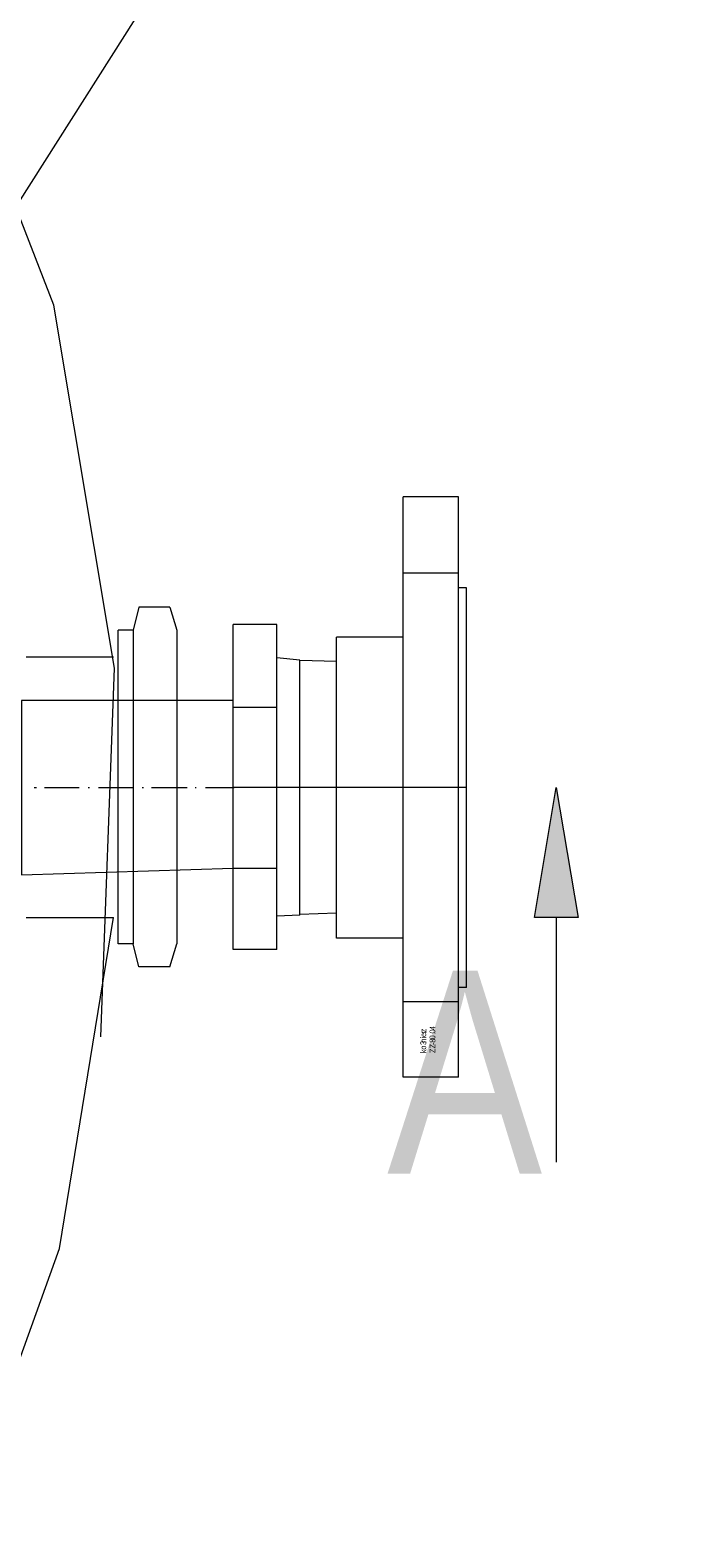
# Model space of a CAD drawing. Extents: x -23500 to 2637, y 21242 to 29547.
# Tile 100 of 121: x -5096 to -4815, y 24522 to 25172. Entities that reach past the tile are written whole.
import ezdxf

# ---------------------------------------------------------------- set-up
doc = ezdxf.new("R2010")
doc.units = 0
doc.header["$LTSCALE"] = 25
doc.layers.get('0').update_dxf_attribs({"linetype": 'CONTINUOUS', "lineweight": 13})
doc.styles.get("Standard").update_dxf_attribs({"font": 'ARIAL.TTF', "height": 50})

msp = doc.modelspace()

# ---------------------------------------------------------------- hatches: boundary and pattern name
h = msp.add_hatch(color=7)
h.dxf.hatch_style = 2
h.paths.add_polyline_path([(-4879.081, 24789.324), (-4869.671, 24845.346), (-4860.247, 24789.324)])

# ---------------------------------------------------------------- linework, layer by layer
at = {"color": 7, "lineweight": 9}
msp.add_lwpolyline([(-5199.504, 24943.411), (-4912.875, 25395.026), (-4815.491, 25395.026)], dxfattribs=at)
msp.add_lwpolyline([(-4879.081, 24789.324), (-4869.671, 24845.346), (-4860.247, 24789.324)], close=True, dxfattribs=at)
for points, knots in [([(-5065.966, 24737.781), (-5065.966, 24737.781), (-5060.025, 24896.901), (-5060.025, 24896.901), (-5060.025, 24896.901), (-5086.301, 25053.537), (-5086.301, 25053.537), (-5086.301, 25053.537), (-5143.798, 25201.758), (-5143.798, 25201.758), (-5143.798, 25201.758), (-5229.552, 25335.599), (-5229.552, 25335.599), (-5229.552, 25335.599), (-5340.585, 25449.609), (-5340.585, 25449.609), (-5340.585, 25449.609), (-5471.954, 25538.832), (-5471.954, 25538.832), (-5471.954, 25538.832), (-5619.179, 25599.798), (-5619.179, 25599.798), (-5619.179, 25599.798), (-5775.322, 25630.048), (-5775.322, 25630.048)], [0, 0, 0, 0, 1, 1, 1, 2, 2, 2, 3, 3, 3, 4, 4, 4, 5, 5, 5, 6, 6, 6, 7, 7, 7, 8, 8, 8, 8]), ([(-5100.164, 24883.013), (-5100.164, 24883.013), (-5008.961, 24883.013), (-5008.961, 24883.013), (-5008.961, 24883.013), (-5008.961, 24810.643), (-5008.961, 24810.643), (-5008.961, 24810.643), (-5100.164, 24807.666), (-5100.164, 24807.666), (-5100.164, 24807.666), (-5100.164, 24883.013), (-5100.164, 24883.013), (-5100.164, 24883.013), (-5100.164, 24883.013), (-5100.164, 24883.013)], [0, 0, 0, 0, 1, 1, 1, 2, 2, 2, 3, 3, 3, 4, 4, 4, 5, 5, 5, 5]), ([(-5680.145, 24075.515), (-5680.145, 24075.515), (-5542.343, 24118.645), (-5542.343, 24118.645), (-5542.343, 24118.645), (-5414.444, 24186.549), (-5414.444, 24186.549), (-5414.444, 24186.549), (-5301.43, 24276.768), (-5301.43, 24276.768), (-5301.43, 24276.768), (-5206.253, 24385.822), (-5206.253, 24385.822), (-5206.253, 24385.822), (-5132.886, 24510.252), (-5132.886, 24510.252), (-5132.886, 24510.252), (-5083.816, 24646.565), (-5083.816, 24646.565), (-5083.816, 24646.565), (-5060.517, 24789.324), (-5060.517, 24789.324)], [0, 0, 0, 0, 1, 1, 1, 2, 2, 2, 3, 3, 3, 4, 4, 4, 5, 5, 5, 6, 6, 6, 7, 7, 7, 7])]:
    msp.add_open_spline(points, degree=3, knots=knots, dxfattribs=at)
for points in [[(-4935.594, 24720.423), (-4935.594, 24720.423), (-4935.594, 24970.76), (-4935.594, 24970.76)], [(-4911.803, 24970.76), (-4911.803, 24970.76), (-4935.594, 24970.76), (-4935.594, 24970.76)], [(-4911.803, 24720.423), (-4911.803, 24720.423), (-4911.803, 24970.76), (-4911.803, 24970.76)], [(-4935.594, 24938.037), (-4935.594, 24938.037), (-4911.803, 24938.037), (-4911.803, 24938.037)], [(-4908.334, 24931.591), (-4908.334, 24931.591), (-4911.803, 24931.591), (-4911.803, 24931.591)], [(-4908.334, 24759.1), (-4908.334, 24759.1), (-4908.334, 24931.591), (-4908.334, 24931.591)], [(-5049.605, 24923.177), (-5049.605, 24923.177), (-5052.09, 24913.262), (-5052.09, 24913.262)], [(-5036.221, 24923.177), (-5036.221, 24923.177), (-5049.605, 24923.177), (-5049.605, 24923.177)], [(-5036.221, 24923.177), (-5036.221, 24923.177), (-5033.244, 24913.262), (-5033.244, 24913.262)], [(-5058.536, 24777.921), (-5058.536, 24777.921), (-5058.536, 24913.262), (-5058.536, 24913.262)], [(-5052.09, 24913.262), (-5052.09, 24913.262), (-5058.536, 24913.262), (-5058.536, 24913.262)], [(-5052.09, 24913.262), (-5052.09, 24913.262), (-5052.09, 24777.921), (-5052.09, 24777.921)], [(-5052.09, 24913.262), (-5052.09, 24913.262), (-5052.09, 24777.921), (-5052.09, 24777.921)], [(-5033.244, 24913.262), (-5033.244, 24913.262), (-5033.244, 24777.921), (-5033.244, 24777.921)], [(-5008.961, 24775.448), (-5008.961, 24775.448), (-5008.961, 24915.735), (-5008.961, 24915.735)], [(-4990.127, 24915.735), (-4990.127, 24915.735), (-5008.961, 24915.735), (-5008.961, 24915.735)], [(-4990.127, 24775.448), (-4990.127, 24775.448), (-4990.127, 24915.735), (-4990.127, 24915.735)], [(-4964.343, 24780.406), (-4964.343, 24780.406), (-4964.343, 24910.285), (-4964.343, 24910.285)], [(-4935.594, 24910.285), (-4935.594, 24910.285), (-4964.343, 24910.285), (-4964.343, 24910.285)], [(-5098.184, 24901.859), (-5098.184, 24901.859), (-5060.517, 24901.859), (-5060.517, 24901.859)], [(-4980.212, 24900.37), (-4980.212, 24900.37), (-4990.127, 24901.354), (-4990.127, 24901.354)], [(-4980.212, 24790.321), (-4980.212, 24790.321), (-4980.212, 24900.37), (-4980.212, 24900.37)], [(-4980.212, 24900.37), (-4980.212, 24900.37), (-4964.343, 24899.878), (-4964.343, 24899.878)], [(-4964.343, 24791.809), (-4964.343, 24791.809), (-4964.343, 24899.374), (-4964.343, 24899.374)], [(-5008.961, 24880.036), (-5008.961, 24880.036), (-4990.127, 24880.036), (-4990.127, 24880.036)], [(-5094.715, 24845.346), (-5094.715, 24845.346), (-5093.731, 24845.346), (-5093.731, 24845.346)], [(-5090.262, 24845.346), (-5090.262, 24845.346), (-5075.389, 24845.346), (-5075.389, 24845.346)], [(-5071.416, 24845.346), (-5071.416, 24845.346), (-5070.924, 24845.346), (-5070.924, 24845.346)], [(-5066.963, 24845.346), (-5066.963, 24845.346), (-5052.09, 24845.346), (-5052.09, 24845.346)], [(-5048.129, 24845.346), (-5048.129, 24845.346), (-5047.624, 24845.346), (-5047.624, 24845.346)], [(-5044.155, 24845.346), (-5044.155, 24845.346), (-5028.791, 24845.346), (-5028.791, 24845.346)], [(-5025.322, 24845.346), (-5025.322, 24845.346), (-5024.83, 24845.346), (-5024.83, 24845.346)], [(-5020.856, 24845.346), (-5020.856, 24845.346), (-5008.469, 24845.346), (-5008.469, 24845.346)], [(-4947.49, 24845.346), (-4947.49, 24845.346), (-5008.961, 24845.346), (-5008.961, 24845.346)], [(-4908.334, 24845.346), (-4908.334, 24845.346), (-4964.343, 24845.346), (-4964.343, 24845.346)], [(-5008.961, 24810.643), (-5008.961, 24810.643), (-4990.127, 24810.643), (-4990.127, 24810.643)], [(-5098.184, 24789.324), (-5098.184, 24789.324), (-5060.517, 24789.324), (-5060.517, 24789.324)], [(-4980.212, 24790.321), (-4980.212, 24790.321), (-4990.127, 24789.829), (-4990.127, 24789.829)], [(-4980.212, 24790.813), (-4980.212, 24790.813), (-4964.343, 24791.317), (-4964.343, 24791.317)], [(-4869.671, 24789.324), (-4869.671, 24789.324), (-4869.671, 24683.74), (-4869.671, 24683.74)], [(-4935.594, 24780.406), (-4935.594, 24780.406), (-4964.343, 24780.406), (-4964.343, 24780.406)], [(-5052.09, 24777.921), (-5052.09, 24777.921), (-5058.536, 24777.921), (-5058.536, 24777.921)], [(-5049.605, 24768.018), (-5049.605, 24768.018), (-5052.09, 24777.921), (-5052.09, 24777.921)], [(-5036.221, 24768.018), (-5036.221, 24768.018), (-5033.244, 24777.921), (-5033.244, 24777.921)], [(-4990.127, 24775.448), (-4990.127, 24775.448), (-5008.961, 24775.448), (-5008.961, 24775.448)], [(-5036.221, 24768.018), (-5036.221, 24768.018), (-5049.605, 24768.018), (-5049.605, 24768.018)], [(-4908.334, 24759.1), (-4908.334, 24759.1), (-4911.803, 24759.1), (-4911.803, 24759.1)], [(-4935.594, 24753.146), (-4935.594, 24753.146), (-4911.803, 24753.146), (-4911.803, 24753.146)], [(-4911.803, 24720.423), (-4911.803, 24720.423), (-4935.594, 24720.423), (-4935.594, 24720.423)]]:
    msp.add_open_spline(points, degree=3, dxfattribs=at)

# ---------------------------------------------------------------- texts
at = {"color": 7, "insert": (-4942.543, 24766.325), "char_height": 87.5328, "attachment_point": 1}
msp.add_mtext('{\\fArialNarrow|b0|i0|c0;A}', dxfattribs=at)
at = {"color": 7, "char_height": 2.48657, "attachment_point": 7, "rotation": 90}
for s, insert in [('{\\fArialNarrow|b0|i0|c0;r}', (-4925.69, 24739.268)), ('{\\fArialNarrow|b0|i0|c0;z}', (-4925.69, 24739.761)), ('{\\fArialNarrow|b0|i0|c0;0}', (-4921.724, 24739.268)), ('{\\fArialNarrow|b0|i0|c0;4}', (-4921.724, 24740.755)), ('{\\fArialNarrow|b0|i0|c0;i}', (-4925.69, 24737.286)), ('{\\fArialNarrow|b0|i0|c0;3}', (-4925.69, 24734.311)), ('{\\fArialNarrow|b0|i0|c0;e}', (-4925.69, 24737.783)), ('{\\fArialNarrow|b0|i0|c0;n}', (-4925.69, 24735.302)), ('{\\fArialNarrow|b0|i0|c0;o}', (-4925.69, 24732.329)), ('{\\fArialNarrow|b0|i0|c0;0}', (-4921.724, 24736.789)), ('{\\fArialNarrow|b0|i0|c0;8}', (-4921.724, 24735.302)), ('{\\fArialNarrow|b0|i0|c0;Z}', (-4921.724, 24732.823)), ('{\\fArialNarrow|b0|i0|c0;-}', (-4921.724, 24734.311)), ('{\\fArialNarrow|b0|i0|c0;.}', (-4921.724, 24738.774)), ('{\\fArialNarrow|b0|i0|c0;k}', (-4925.69, 24730.838)), ('{\\fArialNarrow|b0|i0|c0;Z}', (-4921.724, 24730.838))]:
    msp.add_mtext(s, dxfattribs=dict(at, insert=insert))

doc.saveas('drawing.dxf')
